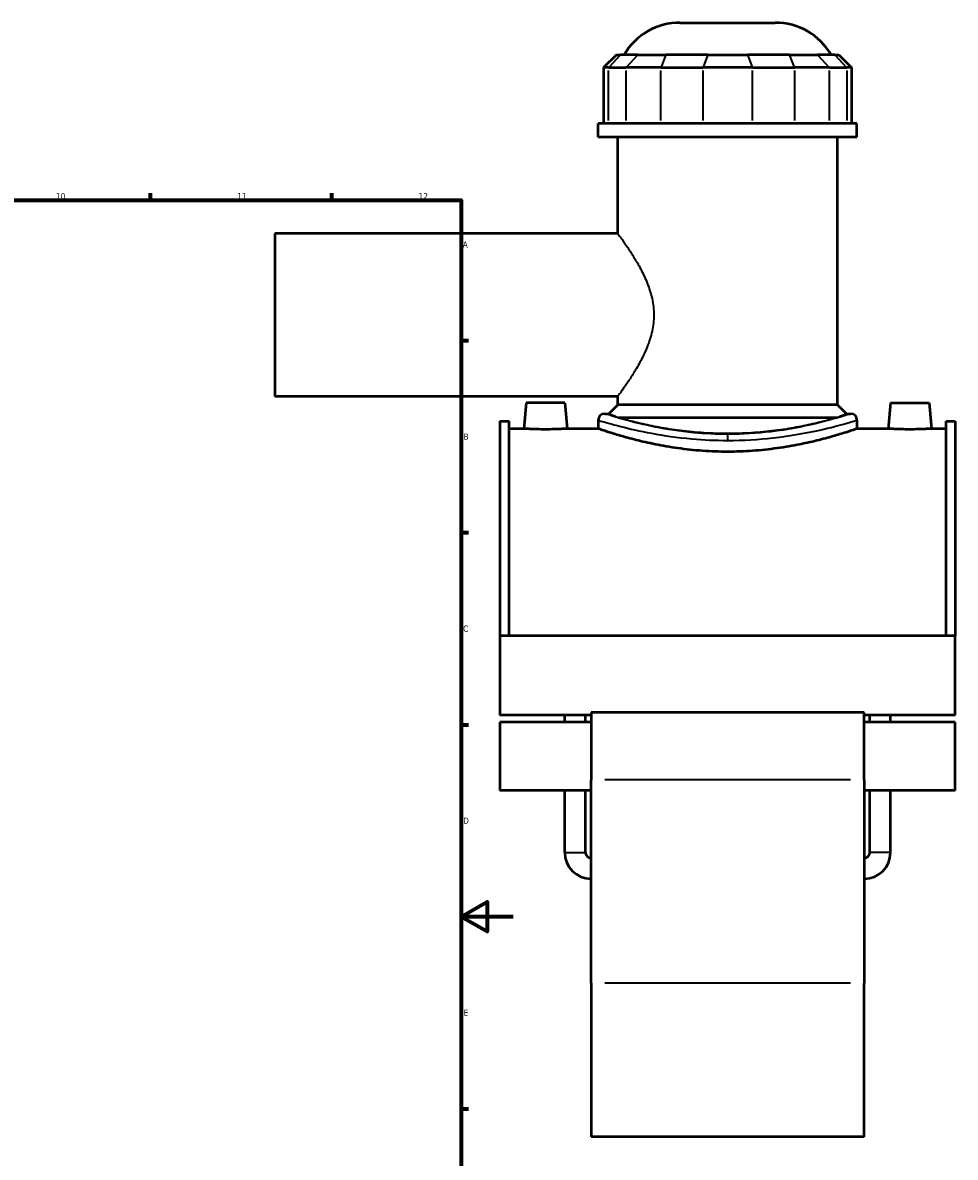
# Model space of a CAD drawing. Header units: millimetres. Extents: x -291 to 1012, y -153 to 1212.
# Tile 6 of 7: x 651 to 1012, y 204 to 643. Entities that reach past the tile are written whole.
import ezdxf

# ---------------------------------------------------------------- set-up
doc = ezdxf.new("R2010")
doc.units = ezdxf.units.MM
for name, color, linetype, lineweight in [('Border (ANSI)', 7, 'Continuous', 70), ('Visible (ANSI)', 7, 'Continuous', 50), ('Visible Narrow (ANSI)', 7, 'Continuous', 35)]:
    doc.layers.add(name, color=color, linetype=linetype, lineweight=lineweight)
doc.styles.add('Note Text (ANSI)', font='tahoma.ttf')

# ---------------------------------------------------------------- blocks, each defined once
blk = doc.blocks.new('Borders Default Border')
at = {"layer": 'Border (ANSI)'}
for p, q in [((700.83, 574), (700.83, 576.8)), ((770.92, 574), (770.92, 576.8)), ((821, 519.75), (823.8, 519.75)), ((821, 445.5), (823.8, 445.5)), ((821, 371.25), (823.8, 371.25)), ((821, 222.75), (823.8, 222.75))]:
    blk.add_line(p, q, dxfattribs=at)
at = {"layer": 'Border (ANSI)', "flags": 128}
for points in [[(20, 20), (20, 574), (821, 574), (821, 20), (20, 20)], [(841, 297), (821, 297), (831, 302.77), (831, 291.23), (821, 297)]]:
    blk.add_lwpolyline(points, dxfattribs=at)
at = {"layer": 'Border (ANSI)', "color": 5, "true_color": 0x0000ff, "char_height": 2.4, "attachment_point": 7, "style": 'Note Text (ANSI)'}
for s, insert in [('10', (664.35, 574.35)), ('11', (734.43, 574.4)), ('12', (804.52, 574.4)), ('A', (821.58, 555.68)), ('B', (821.87, 481.43)), ('C', (821.71, 407.13)), ('D', (821.72, 332.93)), ('E', (821.91, 258.68))]:
    blk.add_mtext(s, dxfattribs=dict(at, insert=insert))

msp = doc.modelspace()

# ---------------------------------------------------------------- linework, layer by layer
at = {"layer": 'Visible (ANSI)'}
for p, q in [((905.53, 642.68), (942.36, 642.68)), ((881.01, 630.29), (876.01, 625.29)), ((881.01, 630.29), (882.53, 630.29)), ((889.25, 630.29), (882.53, 630.29)), ((889.25, 630.29), (900.07, 630.29)), ((916.29, 630.29), (900.07, 630.29)), ((916.29, 630.29), (931.6, 630.29)), ((947.82, 630.29), (931.6, 630.29)), ((947.82, 630.29), (958.65, 630.29)), ((965.37, 630.29), (958.65, 630.29)), ((965.37, 630.29), (966.89, 630.29)), ((966.89, 630.29), (971.89, 625.29)), ((877.91, 625.29), (876.01, 625.29)), ((876.01, 625.29), (876.01, 603.74)), ((877.91, 625.29), (884.63, 625.29)), ((898.16, 625.29), (884.63, 625.29)), ((898.16, 625.29), (914.38, 625.29)), ((933.51, 625.29), (914.38, 625.29)), ((933.51, 625.29), (949.74, 625.29)), ((963.27, 625.29), (949.74, 625.29)), ((963.27, 625.29), (969.98, 625.29)), ((971.89, 625.29), (969.98, 625.29)), ((971.89, 625.29), (971.89, 603.74)), ((973.95, 603.74), (873.95, 603.74)), ((873.95, 598.43), (873.95, 603.74)), ((973.95, 598.43), (973.95, 603.74)), ((973.95, 598.43), (873.95, 598.43)), ((881.45, 561.18), (881.45, 598.43)), ((966.45, 494.93), (966.45, 598.43)), ((748.95, 561.18), (748.95, 498.18)), ((881.45, 561.18), (748.95, 561.18)), ((881.45, 498.18), (748.95, 498.18)), ((881.45, 494.93), (881.45, 498.18)), ((846.05, 495.68), (845.17, 485.68)), ((861.05, 495.68), (846.05, 495.68)), ((861.05, 495.68), (861.92, 485.68)), ((876.45, 491.48), (878, 491.48)), ((881.45, 494.93), (878, 491.48)), ((966.45, 494.93), (881.45, 494.93)), ((966.45, 494.93), (969.9, 491.48)), ((969.9, 491.48), (971.45, 491.48)), ((986.85, 495.68), (985.97, 485.68)), ((986.85, 495.68), (1001.85, 495.68)), ((1001.85, 495.68), (1002.72, 485.68)), ((835.95, 488.58), (835.95, 405.65)), ((835.95, 488.58), (839.47, 488.58)), ((839.47, 405.65), (839.47, 488.58)), ((873.95, 488.98), (873.95, 485.68)), ((966.27, 489.93), (881.63, 489.93)), ((973.95, 488.98), (973.95, 485.68)), ((1008.43, 405.65), (1008.43, 488.58)), ((1008.43, 488.58), (1011.95, 488.58)), ((1011.95, 488.58), (1011.95, 405.65)), ((845.17, 485.68), (839.47, 485.68)), ((873.95, 485.68), (861.92, 485.68)), ((985.97, 485.68), (973.95, 485.68)), ((1008.43, 485.68), (1002.72, 485.68)), ((835.95, 405.65), (835.95, 374.89)), ((1011.95, 405.65), (835.95, 405.65)), ((1011.95, 374.89), (1011.95, 405.65)), ((871.15, 374.89), (835.95, 374.89)), ((860.99, 372.21), (860.99, 374.89)), ((868.99, 372.21), (868.99, 374.89)), ((871.15, 375.96), (871.15, 349.91)), ((976.75, 375.96), (871.15, 375.96)), ((976.75, 349.91), (976.75, 375.96)), ((1011.95, 374.89), (976.75, 374.89)), ((978.91, 372.21), (978.91, 374.89)), ((986.91, 372.21), (986.91, 374.89)), ((835.95, 372.21), (835.95, 345.86)), ((871.15, 372.21), (835.95, 372.21)), ((1011.95, 372.21), (976.75, 372.21)), ((1011.95, 345.86), (1011.95, 372.21)), ((871.15, 271.28), (871.15, 349.91)), ((976.75, 349.91), (976.75, 271.28)), ((871.15, 345.86), (835.95, 345.86)), ((860.99, 321.84), (860.99, 345.86)), ((868.99, 321.84), (868.99, 345.86)), ((1011.95, 345.86), (976.75, 345.86)), ((978.91, 321.84), (978.91, 345.86)), ((986.91, 321.84), (986.91, 345.86)), ((871.15, 271.28), (871.15, 211.93)), ((976.75, 211.93), (976.75, 271.28)), ((976.75, 211.93), (871.15, 211.93))]:
    msp.add_line(p, q, dxfattribs=at)
for centre, radius, start, end in [((905.53, 617.68), 25, 90, 149.7085), ((942.36, 617.68), 25, 30.2915, 90), ((876.45, 488.98), 2.5, 90, 180), ((971.45, 488.98), 2.5, 0, 90), ((871.15, 321.84), 10.16, 180, 270), ((871.15, 321.84), 2.16, 180, 270), ((976.75, 321.84), 10.16, 270, 0), ((976.75, 321.84), 2.16, 270, 0)]:
    msp.add_arc(centre, radius, start, end, dxfattribs=at)
for points, knots in [([(853.55, 485.43), (852.49, 485.43), (851.37, 485.45), (849.31, 485.49), (848.36, 485.53), (846.88, 485.59), (846.24, 485.62), (845.38, 485.66), (845.17, 485.68), (845.17, 485.68)], [2.527582, 2.527582, 2.527582, 2.527582, 2.843621, 2.843621, 3.15966, 3.15966, 3.475517, 3.475517, 3.791373, 3.791373, 3.791373, 3.791373]), ([(861.92, 485.68), (861.92, 485.68), (861.71, 485.66), (860.86, 485.62), (860.22, 485.59), (858.73, 485.53), (857.79, 485.49), (855.72, 485.45), (854.6, 485.43), (853.55, 485.43)], [6.318954, 6.318954, 6.318954, 6.318954, 6.63481, 6.63481, 6.950667, 6.950667, 7.266706, 7.266706, 7.582745, 7.582745, 7.582745, 7.582745]), ([(923.95, 476.78), (920.78, 476.78), (917.51, 476.9), (911.03, 477.36), (907.82, 477.7), (901.67, 478.56), (898.72, 479.08), (893.29, 480.17), (890.8, 480.75), (886.39, 481.86), (884.32, 482.43), (880.65, 483.49), (879.06, 483.99), (876.5, 484.81), (875.53, 485.14), (874.25, 485.57), (873.95, 485.68), (873.95, 485.68)], [0, 0, 0, 0, 0.95047, 0.95047, 1.900939, 1.900939, 2.851409, 2.851409, 3.801879, 3.801879, 4.751839, 4.751839, 5.7018, 5.7018, 6.651761, 6.651761, 7.601722, 7.601722, 7.601722, 7.601722]), ([(973.95, 485.68), (973.95, 485.68), (973.64, 485.57), (972.36, 485.14), (971.39, 484.81), (968.83, 483.99), (967.24, 483.49), (963.58, 482.43), (961.51, 481.86), (957.1, 480.75), (954.61, 480.17), (949.17, 479.08), (946.23, 478.56), (940.08, 477.7), (936.86, 477.36), (930.38, 476.9), (927.12, 476.78), (923.95, 476.78)], [22.805165, 22.805165, 22.805165, 22.805165, 23.755126, 23.755126, 24.705087, 24.705087, 25.655048, 25.655048, 26.605008, 26.605008, 27.555478, 27.555478, 28.505948, 28.505948, 29.456417, 29.456417, 30.406887, 30.406887, 30.406887, 30.406887]), ([(994.35, 485.43), (993.29, 485.43), (992.17, 485.45), (990.11, 485.49), (989.16, 485.53), (987.68, 485.59), (987.04, 485.62), (986.18, 485.66), (985.97, 485.68), (985.97, 485.68)], [0, 0, 0, 0, 0.316039, 0.316039, 0.632079, 0.632079, 0.947935, 0.947935, 1.263791, 1.263791, 1.263791, 1.263791]), ([(1002.72, 485.68), (1002.72, 485.68), (1002.51, 485.66), (1001.66, 485.62), (1001.02, 485.59), (999.53, 485.53), (998.59, 485.49), (996.52, 485.45), (995.4, 485.43), (994.35, 485.43)], [3.791373, 3.791373, 3.791373, 3.791373, 4.107229, 4.107229, 4.423085, 4.423085, 4.739124, 4.739124, 5.055164, 5.055164, 5.055164, 5.055164])]:
    msp.add_open_spline(points, degree=3, knots=knots, dxfattribs=at)
at = {"layer": 'Visible Narrow (ANSI)'}
for p, q in [((882.3, 630.04), (878.14, 625.54)), ((889.02, 630.04), (884.86, 625.54)), ((899.98, 630.04), (898.26, 625.54)), ((916.2, 630.04), (914.48, 625.54)), ((931.7, 630.04), (933.42, 625.54)), ((947.92, 630.04), (949.64, 625.54)), ((958.88, 630.04), (963.03, 625.54)), ((965.6, 630.04), (969.75, 625.54)), ((877.91, 604.81), (877.91, 624.21)), ((884.63, 624.21), (884.63, 604.81)), ((898.16, 604.81), (898.16, 624.21)), ((914.38, 624.21), (914.38, 604.81)), ((933.51, 604.81), (933.51, 624.21)), ((949.74, 624.21), (949.74, 604.81)), ((963.27, 604.81), (963.27, 624.21)), ((969.98, 624.21), (969.98, 604.81)), ((923.95, 483.48), (923.95, 481.32)), ((971.47, 349.91), (876.43, 349.91)), ((861.04, 321.84), (868.94, 321.84)), ((986.86, 321.84), (978.96, 321.84)), ((971.47, 271.28), (876.43, 271.28))]:
    msp.add_line(p, q, dxfattribs=at)
for points, knots in [([(881.45, 561.18), (881.45, 561.18), (881.6, 560.97), (882.22, 560.13), (882.68, 559.5), (883.85, 557.86), (884.56, 556.85), (886.09, 554.57), (886.93, 553.29), (888.59, 550.58), (889.49, 549.05), (891.26, 545.69), (892.13, 543.88), (893.64, 540.06), (894.28, 538.04), (895.18, 533.91), (895.42, 531.79), (895.42, 529.68)], [15.039758, 15.039758, 15.039758, 15.039758, 15.660199, 15.660199, 16.280641, 16.280641, 16.901082, 16.901082, 17.521523, 17.521523, 18.154395, 18.154395, 18.787267, 18.787267, 19.420139, 19.420139, 20.053011, 20.053011, 20.053011, 20.053011]), ([(895.42, 529.68), (895.42, 527.57), (895.18, 525.45), (894.28, 521.31), (893.64, 519.3), (892.13, 515.47), (891.26, 513.66), (889.49, 510.31), (888.59, 508.77), (886.93, 506.06), (886.09, 504.79), (884.56, 502.5), (883.85, 501.5), (882.68, 499.86), (882.22, 499.23), (881.6, 498.38), (881.45, 498.18), (881.45, 498.18)], [0, 0, 0, 0, 0.632872, 0.632872, 1.265744, 1.265744, 1.898616, 1.898616, 2.531488, 2.531488, 3.151929, 3.151929, 3.77237, 3.77237, 4.392811, 4.392811, 5.013253, 5.013253, 5.013253, 5.013253]), ([(923.95, 483.53), (919.52, 483.53), (915.1, 483.75), (905.51, 484.66), (900.46, 485.45), (891.63, 487.2), (887.81, 488.15), (881.23, 489.95), (878.72, 490.75), (876.78, 491.37), (876.45, 491.47), (876.45, 491.48)], [15.192586, 15.192586, 15.192586, 15.192586, 16.535145, 16.535145, 18.230846, 18.230846, 19.891124, 19.891124, 21.805386, 21.805386, 22.788883, 22.788883, 22.788883, 22.788883]), ([(881.63, 489.93), (881.41, 490.02), (881.2, 490.11), (879.99, 490.61), (879.22, 490.94), (878.23, 491.37), (878, 491.48), (878, 491.48)], [5.793769, 5.793769, 5.793769, 5.793769, 5.981802, 5.981802, 6.935355, 6.935355, 7.888907, 7.888907, 7.888907, 7.888907]), ([(971.45, 491.48), (971.45, 491.48), (971.43, 491.47), (971.09, 491.36), (969.73, 490.91), (965.07, 489.51), (961.79, 488.57), (952.97, 486.47), (947.1, 485.31), (935.35, 483.9), (929.65, 483.53), (923.95, 483.53)], [37.981475, 37.981475, 37.981475, 37.981475, 38.223817, 38.223817, 39.985516, 39.985516, 41.744231, 41.744231, 43.847902, 43.847902, 45.577758, 45.577758, 45.577758, 45.577758]), ([(969.9, 491.48), (969.9, 491.48), (969.66, 491.37), (968.67, 490.94), (967.91, 490.61), (966.7, 490.11), (966.49, 490.02), (966.27, 489.93)], [23.666721, 23.666721, 23.666721, 23.666721, 24.620274, 24.620274, 25.573826, 25.573826, 25.761859, 25.761859, 25.761859, 25.761859]), ([(873.95, 488.98), (873.95, 488.97), (874.3, 488.87), (876.34, 488.26), (878.98, 487.48), (885.91, 485.71), (889.92, 484.77), (899.22, 483.05), (904.54, 482.27), (914.63, 481.38), (919.29, 481.16), (923.95, 481.16)], [-22.788883, -22.788883, -22.788883, -22.788883, -21.805386, -21.805386, -19.891124, -19.891124, -18.230846, -18.230846, -16.535145, -16.535145, -15.192586, -15.192586, -15.192586, -15.192586]), ([(966.27, 489.93), (965.39, 489.68), (964.41, 489.41), (961.6, 488.66), (959.63, 488.17), (955.44, 487.21), (953.07, 486.71), (947.9, 485.77), (945.1, 485.33), (939.26, 484.59), (936.21, 484.29), (930.05, 483.9), (926.95, 483.8), (923.95, 483.8), (920.94, 483.8), (917.84, 483.9), (911.69, 484.29), (908.64, 484.59), (902.79, 485.33), (899.99, 485.77), (894.83, 486.71), (892.46, 487.21), (888.26, 488.17), (886.29, 488.66), (883.49, 489.41), (882.5, 489.68), (881.63, 489.93)], [-5.059437, -5.059437, -5.059437, -5.059437, -4.506982, -4.506982, -3.605849, -3.605849, -2.704387, -2.704387, -1.802925, -1.802925, -0.901462, -0.901462, 0, 0, 0, 0.901462, 0.901462, 1.802925, 1.802925, 2.704387, 2.704387, 3.605849, 3.605849, 4.506982, 4.506982, 5.059437, 5.059437, 5.059437, 5.059437]), ([(923.95, 481.16), (929.95, 481.16), (935.95, 481.53), (948.32, 482.92), (954.5, 484.06), (963.78, 486.12), (967.23, 487.04), (972.13, 488.42), (973.58, 488.86), (973.93, 488.97), (973.95, 488.98), (973.95, 488.98)], [-45.577758, -45.577758, -45.577758, -45.577758, -43.847902, -43.847902, -41.744231, -41.744231, -39.985516, -39.985516, -38.223817, -38.223817, -37.981475, -37.981475, -37.981475, -37.981475])]:
    msp.add_open_spline(points, degree=3, knots=knots, dxfattribs=at)

# ---------------------------------------------------------------- block references
msp.add_blockref('Borders Default Border', (0, 0))

doc.saveas('drawing.dxf')
